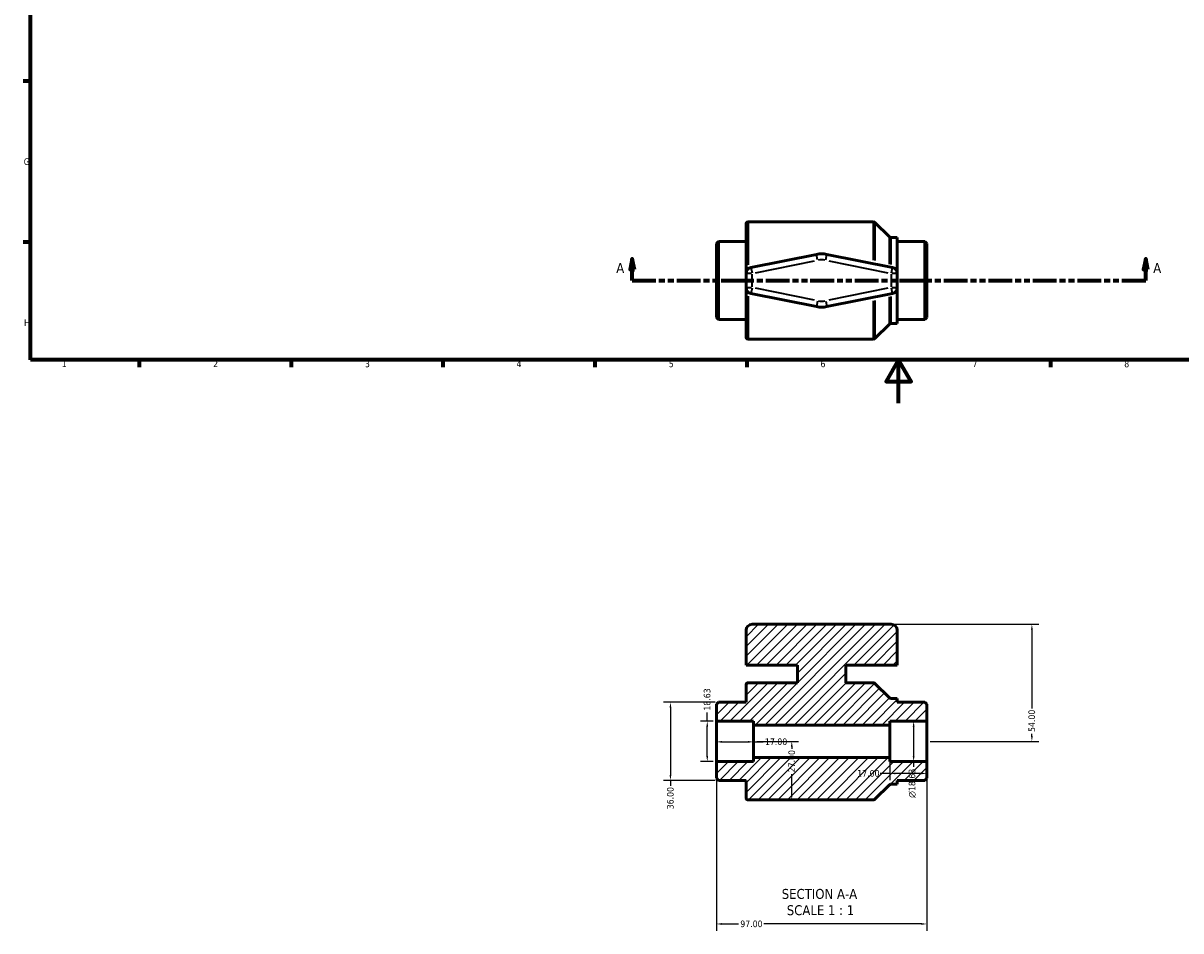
# Model space of a CAD drawing. Header units: millimetres. Extents: x 0 to 899, y -243 to 594.
# Tile 1 of 3: x 17 to 551, y -243 to 175. Entities that reach past the tile are written whole.
import ezdxf

# ---------------------------------------------------------------- set-up
doc = ezdxf.new("R2010")
doc.units = ezdxf.units.MM
doc.linetypes.add('DOUBLE_DASH_CHAIN', pattern=[1.2403, 0.6614, -0.0827, 0.1654, -0.0827, 0.1654, -0.0827])
for name, color, linetype, lineweight in [('Border (ANSI)', 7, 'Continuous', 70), ('Dimension (ANSI)', 7, 'Continuous', 25), ('Hatch (ANSI)', 7, 'Continuous', 18), ('Section Line (ANSI)', 7, 'DOUBLE_DASH_CHAIN', 70), ('Symbol (ANSI)', 7, 'Continuous', 25), ('Visible (ANSI)', 7, 'Continuous', 50), ('Visible Narrow (ANSI)', 7, 'Continuous', 35)]:
    doc.layers.add(name, color=color, linetype=linetype, lineweight=lineweight)
doc.styles.add('Label Text (ANSI)', font='tahoma.ttf')
doc.styles.add('Note Text (ANSI)', font='tahoma.ttf')
doc.dimstyles.new('Default - mm (ANSI)', dxfattribs={"dimtxt": 3.048, "dimasz": 2.5, "dimexe": 3.175, "dimexo": 1.6002, "dimgap": 0.8, "dimtad": 0, "dimtoh": 1, "dimrnd": 1e-08, "dimzin": 4, "dimdsep": 46, "dimtxsty": 'Note Text (ANSI)', "dimcen": 0.09, "dimdle": 10, "dimclrd": 256, "dimclre": 256, "dimclrt": 230, "dimadec": 1, "dimazin": 1, "dimtfac": 1, "dimtofl": 0, "dimtmove": 0, "dimatfit": 3, "dimfxl": 1, "dimtolj": 1, "dimtzin": 4, "dimlwd": -1, "dimlwe": -1, "dimarcsym": 0})

# ---------------------------------------------------------------- blocks, each defined once
blk = doc.blocks.new('Borders Default Border')
at = {"layer": 'Border (ANSI)'}
for p, q in [((20, 148.5), (16.55, 148.5)), ((20, 74.25), (16.55, 74.25)), ((70.08, 20), (70.08, 16.55)), ((140.17, 20), (140.17, 16.55)), ((210.25, 20), (210.25, 16.55)), ((280.33, 20), (280.33, 16.55)), ((350.42, 20), (350.42, 16.55)), ((490.58, 20), (490.58, 16.55))]:
    blk.add_line(p, q, dxfattribs=at)
at = {"layer": 'Border (ANSI)', "flags": 128}
for points in [[(20, 20), (20, 574), (821, 574), (821, 20), (20, 20)], [(420.5, 0), (420.5, 20), (414.73, 10), (426.27, 10), (420.5, 20)]]:
    blk.add_lwpolyline(points, dxfattribs=at)
at = {"layer": 'Border (ANSI)', "color": 230, "true_color": 0xff0080, "char_height": 3.05, "attachment_point": 7, "style": 'Note Text (ANSI)'}
for s, insert in [('G', (16.81, 109.79)), ('H', (16.97, 35.6)), ('1', (34.35, 16.55)), ('2', (104.2, 16.55)), ('3', (174.26, 16.49)), ('4', (244.23, 16.55)), ('5', (314.48, 16.49)), ('6', (384.49, 16.49)), ('7', (454.6, 16.55)), ('8', (524.63, 16.48))]:
    blk.add_mtext(s, dxfattribs=dict(at, insert=insert))
blk = doc.blocks.new('2dTransSection0')
at = {"layer": 'Section Line (ANSI)', "linetype": 'Continuous'}
for p, q in [((297.6, 66.53), (296.6, 61.53)), ((297.6, 61.53), (297.6, 66.53)), ((298.6, 61.53), (297.6, 66.53)), ((534.54, 66.53), (533.54, 61.53)), ((534.54, 61.53), (534.54, 66.53)), ((535.54, 61.53), (534.54, 66.53)), ((296.6, 61.53), (298.6, 61.53)), ((297.6, 56.53), (297.6, 61.53)), ((533.54, 61.53), (535.54, 61.53)), ((534.54, 56.53), (534.54, 61.53)), ((297.6, 56.53), (308.55, 56.53)), ((523.6, 56.53), (534.54, 56.53))]:
    blk.add_line(p, q, dxfattribs=at)
at = {"layer": 'Section Line (ANSI)', "linetype": 'DOUBLE_DASH_CHAIN', "ltscale": 16.564737}
blk.add_line((297.6, 56.53), (534.54, 56.53), dxfattribs=at)
at = {"layer": 'Section Line (ANSI)', "linetype": 'Continuous', "flags": 128}
for points in [[(298.6, 61.53), (297.6, 66.53), (296.6, 61.53), (298.6, 61.53)], [(535.54, 61.53), (534.54, 66.53), (533.54, 61.53), (535.54, 61.53)]]:
    blk.add_lwpolyline(points, dxfattribs=at)
at = {"layer": 'Section Line (ANSI)'}
for points in [[(298.6, 61.53), (297.6, 66.53), (296.6, 61.53), (298.6, 61.53)], [(535.54, 61.53), (534.54, 66.53), (533.54, 61.53), (535.54, 61.53)]]:
    blk.add_solid(points, dxfattribs=at)
at = {"layer": 'Section Line (ANSI)', "char_height": 4.57, "attachment_point": 7, "style": 'Label Text (ANSI)'}
for insert in [(290.24, 60.03), (538.01, 60.03)]:
    blk.add_mtext('A', dxfattribs=dict(at, insert=insert))
blk = doc.blocks.new('*D7')
at = {"layer": 'Defpoints', "color": 0, "transparency": 16777216}
for p in [(336.53, -156.07), (353.53, -156.07), (353.53, -156.32)]:
    blk.add_point(p, dxfattribs=at)
at = {"layer": 'Dimension (ANSI)', "transparency": 16777216}
for p, q in [((339.03, -156.32), (351.03, -156.32)), ((353.53, -156.32), (358.05, -156.32))]:
    blk.add_line(p, q, dxfattribs=at)
for points in [[(339.03, -155.9), (339.03, -156.74), (336.53, -156.32)], [(351.03, -155.9), (351.03, -156.74), (353.53, -156.32)]]:
    blk.add_solid(points, dxfattribs=at)
at = {"layer": 'Dimension (ANSI)', "color": 230, "true_color": 0xff0080, "transparency": 16777216, "insert": (358.85, -154.73), "char_height": 3.048, "attachment_point": 1, "style": 'Note Text (ANSI)'}
blk.add_mtext('\\A1;17.00', dxfattribs=at)
blk = doc.blocks.new('*D8')
at = {"layer": 'Defpoints', "color": 0, "transparency": 16777216}
for p in [(332.22, -146.75), (336.53, -146.75), (336.53, -165.38)]:
    blk.add_point(p, dxfattribs=at)
at = {"layer": 'Dimension (ANSI)', "transparency": 16777216}
for p, q in [((332.22, -146.75), (332.22, -142.71)), ((334.93, -146.75), (329.05, -146.75)), ((332.22, -162.88), (332.22, -149.25)), ((334.93, -165.38), (329.05, -165.38))]:
    blk.add_line(p, q, dxfattribs=at)
for points in [[(331.81, -149.25), (332.64, -149.25), (332.22, -146.75)], [(331.81, -162.88), (332.64, -162.88), (332.22, -165.38)]]:
    blk.add_solid(points, dxfattribs=at)
at = {"layer": 'Dimension (ANSI)', "color": 230, "true_color": 0xff0080, "transparency": 16777216, "insert": (330.63, -141.91), "char_height": 3.048, "attachment_point": 1, "rotation": 90, "style": 'Note Text (ANSI)'}
blk.add_mtext('\\A1;18.63', dxfattribs=at)
blk = doc.blocks.new('*D9')
at = {"layer": 'Defpoints', "color": 0, "transparency": 16777216}
for p in [(336.53, -165.38), (433.53, -165.38), (336.53, -240.32)]:
    blk.add_point(p, dxfattribs=at)
at = {"layer": 'Dimension (ANSI)', "transparency": 16777216}
for p, q in [((336.53, -166.98), (336.53, -243.5)), ((433.53, -166.98), (433.53, -243.5)), ((339.03, -240.32), (346.67, -240.32)), ((431.03, -240.32), (358.39, -240.32))]:
    blk.add_line(p, q, dxfattribs=at)
for points in [[(339.03, -239.9), (339.03, -240.74), (336.53, -240.32)], [(431.03, -239.9), (431.03, -240.74), (433.53, -240.32)]]:
    blk.add_solid(points, dxfattribs=at)
at = {"layer": 'Dimension (ANSI)', "color": 230, "true_color": 0xff0080, "transparency": 16777216, "insert": (347.47, -238.74), "char_height": 3.048, "attachment_point": 1, "style": 'Note Text (ANSI)'}
blk.add_mtext('\\A1;97.00', dxfattribs=at)
blk = doc.blocks.new('*D10')
at = {"layer": 'Defpoints', "color": 0, "transparency": 16777216}
for p in [(417.14, -102.07), (433.53, -156.07), (482.03, -156.07)]:
    blk.add_point(p, dxfattribs=at)
at = {"layer": 'Dimension (ANSI)', "transparency": 16777216}
for p, q in [((418.74, -102.07), (485.21, -102.07)), ((482.03, -104.57), (482.03, -140.96)), ((482.03, -153.57), (482.03, -152.56)), ((435.13, -156.07), (485.21, -156.07))]:
    blk.add_line(p, q, dxfattribs=at)
for points in [[(481.61, -104.57), (482.45, -104.57), (482.03, -102.07)], [(481.61, -153.57), (482.45, -153.57), (482.03, -156.07)]]:
    blk.add_solid(points, dxfattribs=at)
at = {"layer": 'Dimension (ANSI)', "color": 230, "true_color": 0xff0080, "transparency": 16777216, "insert": (480.44, -151.76), "char_height": 3.048, "attachment_point": 1, "rotation": 90, "style": 'Note Text (ANSI)'}
blk.add_mtext('\\A1;54.00', dxfattribs=at)
blk = doc.blocks.new('*D11')
at = {"layer": 'Defpoints', "color": 0, "transparency": 16777216}
for p in [(433.53, -146.75), (427.46, -165.38), (433.53, -165.38)]:
    blk.add_point(p, dxfattribs=at)
at = {"layer": 'Dimension (ANSI)', "transparency": 16777216}
for p, q in [((431.93, -146.75), (424.28, -146.75)), ((427.46, -149.25), (427.46, -162.88)), ((431.93, -165.38), (424.28, -165.38)), ((427.46, -165.38), (427.46, -167.88))]:
    blk.add_line(p, q, dxfattribs=at)
for points in [[(427.04, -149.25), (427.88, -149.25), (427.46, -146.75)], [(427.04, -162.88), (427.88, -162.88), (427.46, -165.38)]]:
    blk.add_solid(points, dxfattribs=at)
at = {"layer": 'Dimension (ANSI)', "color": 230, "true_color": 0xff0080, "transparency": 16777216, "insert": (425.17, -182.16), "char_height": 3.048, "attachment_point": 1, "rotation": 90, "style": 'Note Text (ANSI)'}
blk.add_mtext('\\A1;\\fAIGDT|b0|i0;\\H3.0480;\\ln\\fTahoma|b0|i0;\\H3.0480;18.63', dxfattribs=at)
blk = doc.blocks.new('*D12')
at = {"layer": 'Defpoints', "color": 0, "transparency": 16777216}
for p in [(337.46, -138.07), (315.25, -174.07), (337.46, -174.07)]:
    blk.add_point(p, dxfattribs=at)
at = {"layer": 'Dimension (ANSI)', "transparency": 16777216}
for p, q in [((335.86, -138.07), (312.08, -138.07)), ((315.25, -140.57), (315.25, -171.57)), ((335.86, -174.07), (312.08, -174.07)), ((315.25, -174.07), (315.25, -176.57))]:
    blk.add_line(p, q, dxfattribs=at)
for points in [[(314.83, -140.57), (315.67, -140.57), (315.25, -138.07)], [(314.83, -171.57), (315.67, -171.57), (315.25, -174.07)]]:
    blk.add_solid(points, dxfattribs=at)
at = {"layer": 'Dimension (ANSI)', "color": 230, "true_color": 0xff0080, "transparency": 16777216, "insert": (313.66, -187.42), "char_height": 3.048, "attachment_point": 1, "rotation": 90, "style": 'Note Text (ANSI)'}
blk.add_mtext('\\A1;36.00', dxfattribs=at)
blk = doc.blocks.new('*D13')
at = {"layer": 'Defpoints', "color": 0, "transparency": 16777216}
for p in [(416.53, -163.59), (433.53, -165.38), (416.53, -170.88)]:
    blk.add_point(p, dxfattribs=at)
at = {"layer": 'Dimension (ANSI)', "transparency": 16777216}
for p, q in [((416.53, -165.19), (416.53, -174.06)), ((416.53, -170.88), (412.01, -170.88)), ((431.03, -170.88), (419.03, -170.88)), ((433.53, -166.98), (433.53, -174.06))]:
    blk.add_line(p, q, dxfattribs=at)
for points in [[(419.03, -170.46), (419.03, -171.3), (416.53, -170.88)], [(431.03, -170.46), (431.03, -171.3), (433.53, -170.88)]]:
    blk.add_solid(points, dxfattribs=at)
at = {"layer": 'Dimension (ANSI)', "color": 230, "true_color": 0xff0080, "transparency": 16777216, "insert": (401.42, -169.3), "char_height": 3.048, "attachment_point": 1, "style": 'Note Text (ANSI)'}
blk.add_mtext('\\A1;17.00', dxfattribs=at)
blk = doc.blocks.new('*D14')
at = {"layer": 'Defpoints', "color": 0, "transparency": 16777216}
for p in [(353.53, -156.07), (371.22, -156.07), (371.22, -183.07)]:
    blk.add_point(p, dxfattribs=at)
at = {"layer": 'Dimension (ANSI)', "transparency": 16777216}
for p, q in [((355.13, -156.07), (374.4, -156.07)), ((371.22, -158.57), (371.22, -159.56)), ((371.22, -180.57), (371.22, -171.19))]:
    blk.add_line(p, q, dxfattribs=at)
for points in [[(370.81, -158.57), (371.64, -158.57), (371.22, -156.07)], [(370.81, -180.57), (371.64, -180.57), (371.22, -183.07)]]:
    blk.add_solid(points, dxfattribs=at)
at = {"layer": 'Dimension (ANSI)', "color": 230, "true_color": 0xff0080, "transparency": 16777216, "insert": (369.64, -170.39), "char_height": 3.048, "attachment_point": 1, "rotation": 90, "style": 'Note Text (ANSI)'}
blk.add_mtext('\\A1;27.00', dxfattribs=at)

msp = doc.modelspace()

# ---------------------------------------------------------------- hatches: boundary and pattern name
at = {"layer": 'Hatch (ANSI)'}
h = msp.add_hatch(dxfattribs=at)
h.set_pattern_fill('ANSI31', color=256, scale=25.4, style=0)
h.set_pattern_definition([(45, (0, 0), (-2.245064, 2.245064), [])])
edge = h.paths.add_edge_path()
edge.add_line((336.531, -173.133), (337.463, -174.065))
edge.add_line((337.463, -174.065), (350.131, -174.065))
edge.add_line((350.131, -174.065), (350.131, -182.133))
edge.add_ellipse((351.063, -182.133), major_axis=(-0.932, 0), ratio=1, start_angle=0, end_angle=90)
edge.add_line((351.063, -183.065), (408.945, -183.065))
edge.add_ellipse((408.945, -182.133), major_axis=(0, -0.932), ratio=1, start_angle=0, end_angle=45)
edge.add_line((409.604, -182.792), (416.258, -176.138))
edge.add_ellipse((416.917, -176.797), major_axis=(-0.659, 0.659), ratio=1, start_angle=315, end_angle=360, ccw=False)
edge.add_line((416.917, -175.865), (419.931, -175.865))
edge.add_line((419.931, -175.865), (419.931, -174.065))
edge.add_line((419.931, -174.065), (432.6, -174.065))
edge.add_line((432.6, -174.065), (433.531, -173.133))
edge.add_line((433.531, -173.133), (433.531, -165.381))
edge.add_line((433.531, -165.381), (416.531, -165.381))
edge.add_line((416.531, -165.381), (416.531, -163.589))
edge.add_line((416.531, -163.589), (353.531, -163.589))
edge.add_line((353.531, -163.589), (353.531, -165.381))
edge.add_line((353.531, -165.381), (336.531, -165.381))
edge.add_line((336.531, -165.381), (336.531, -173.133))
edge = h.paths.add_edge_path()
edge.add_line((337.463, -138.065), (336.531, -138.997))
edge.add_line((336.531, -138.997), (336.531, -146.75))
edge.add_line((336.531, -146.75), (353.531, -146.75))
edge.add_line((353.531, -146.75), (353.531, -148.541))
edge.add_line((353.531, -148.541), (416.531, -148.541))
edge.add_line((416.531, -148.541), (416.531, -146.75))
edge.add_line((416.531, -146.75), (433.531, -146.75))
edge.add_line((433.531, -146.75), (433.531, -138.997))
edge.add_line((433.531, -138.997), (432.6, -138.065))
edge.add_line((432.6, -138.065), (419.931, -138.065))
edge.add_line((419.931, -138.065), (419.931, -136.265))
edge.add_line((419.931, -136.265), (416.917, -136.265))
edge.add_ellipse((416.917, -135.333), major_axis=(0, -0.932), ratio=1, start_angle=315, end_angle=360, ccw=False)
edge.add_line((416.258, -135.992), (409.604, -129.338))
edge.add_ellipse((408.945, -129.997), major_axis=(0.659, 0.659), ratio=1, start_angle=0, end_angle=45)
edge.add_line((408.945, -129.065), (396.21, -129.065))
edge.add_line((396.21, -129.065), (396.21, -120.965))
edge.add_line((396.21, -120.965), (419.931, -120.965))
edge.add_line((419.931, -120.965), (419.931, -104.86))
edge.add_ellipse((417.137, -104.86), major_axis=(2.795, 0), ratio=1, start_angle=0, end_angle=90)
edge.add_line((417.137, -102.065), (352.926, -102.065))
edge.add_ellipse((352.926, -104.86), major_axis=(0, 2.795), ratio=1, start_angle=0, end_angle=90)
edge.add_line((350.131, -104.86), (350.131, -120.965))
edge.add_line((350.131, -120.965), (373.853, -120.965))
edge.add_line((373.853, -120.965), (373.853, -129.065))
edge.add_line((373.853, -129.065), (351.063, -129.065))
edge.add_ellipse((351.063, -129.997), major_axis=(0, 0.932), ratio=1, start_angle=0, end_angle=90)
edge.add_line((350.131, -129.997), (350.131, -138.065))
edge.add_line((350.131, -138.065), (337.463, -138.065))

# ---------------------------------------------------------------- linework, layer by layer
at = {"layer": 'Visible (ANSI)'}
for p, q in [((350.131, 59.825), (350.131, 82.597)), ((351.063, 83.529), (408.945, 83.529)), ((416.258, 76.602), (409.604, 83.256)), ((416.917, 76.329), (419.931, 76.329)), ((419.931, 59.825), (419.931, 76.329)), ((336.531, 73.597), (337.463, 74.529)), ((336.531, 39.46), (336.531, 73.597)), ((337.463, 74.529), (350.131, 74.529)), ((337.463, 74.529), (337.463, 38.529)), ((419.931, 74.529), (432.6, 74.529)), ((432.6, 38.529), (432.6, 74.529)), ((433.531, 73.597), (432.6, 74.529)), ((433.531, 73.597), (433.531, 39.46)), ((382.63, 68.589), (352.38, 62.566)), ((417.682, 62.566), (387.432, 68.589)), ((350.131, 59.825), (350.131, 53.233)), ((419.931, 53.233), (419.931, 59.825)), ((350.131, 30.46), (350.131, 53.233)), ((352.38, 50.492), (382.63, 44.469)), ((387.432, 44.469), (417.682, 50.492)), ((419.931, 36.729), (419.931, 53.233)), ((336.531, 39.46), (337.463, 38.529)), ((337.463, 38.529), (350.131, 38.529)), ((419.931, 38.529), (432.6, 38.529)), ((433.531, 39.46), (432.6, 38.529)), ((416.258, 36.456), (409.604, 29.802)), ((416.917, 36.729), (419.931, 36.729)), ((351.063, 29.529), (408.945, 29.529)), ((350.131, -104.86), (350.131, -120.965)), ((417.137, -102.065), (352.926, -102.065)), ((419.931, -120.965), (419.931, -104.86)), ((350.131, -120.965), (373.853, -120.965)), ((373.853, -120.965), (373.853, -129.065)), ((396.21, -129.065), (396.21, -120.965)), ((396.21, -120.965), (419.931, -120.965)), ((350.131, -129.997), (350.131, -138.065)), ((373.853, -129.065), (351.063, -129.065)), ((408.945, -129.065), (396.21, -129.065)), ((416.258, -135.992), (409.604, -129.338)), ((337.463, -138.065), (336.531, -138.997)), ((350.131, -138.065), (337.463, -138.065)), ((419.931, -136.265), (416.917, -136.265)), ((419.931, -138.065), (419.931, -136.265)), ((432.6, -138.065), (419.931, -138.065)), ((433.531, -138.997), (432.6, -138.065)), ((336.531, -138.997), (336.531, -146.75)), ((433.531, -146.75), (433.531, -138.997)), ((336.531, -146.75), (353.531, -146.75)), ((336.531, -165.381), (336.531, -146.75)), ((353.531, -146.75), (353.531, -148.541)), ((353.531, -148.541), (416.531, -148.541)), ((353.531, -163.589), (353.531, -148.541)), ((416.531, -148.541), (416.531, -146.75)), ((416.531, -146.75), (433.531, -146.75)), ((416.531, -163.589), (416.531, -148.541)), ((433.531, -165.381), (433.531, -146.75)), ((353.531, -165.381), (336.531, -165.381)), ((336.531, -165.381), (336.531, -173.133)), ((416.531, -163.589), (353.531, -163.589)), ((353.531, -163.589), (353.531, -165.381)), ((416.531, -165.381), (416.531, -163.589)), ((433.531, -165.381), (416.531, -165.381)), ((433.531, -173.133), (433.531, -165.381)), ((336.531, -173.133), (337.463, -174.065)), ((337.463, -174.065), (350.131, -174.065)), ((350.131, -174.065), (350.131, -182.133)), ((409.604, -182.792), (416.258, -176.138)), ((416.917, -175.865), (419.931, -175.865)), ((419.931, -175.865), (419.931, -174.065)), ((419.931, -174.065), (432.6, -174.065)), ((432.6, -174.065), (433.531, -173.133)), ((351.063, -183.065), (408.945, -183.065))]:
    msp.add_line(p, q, dxfattribs=at)
for centre, radius, start, end in [((351.063, 82.597), 0.932, 90, 180), ((408.945, 82.597), 0.932, 45, 90), ((416.917, 77.26), 0.932, 225, 270), ((385.031, 56.529), 12.296, 78.73979, 101.26021), ((352.926, 59.825), 2.795, 101.26021, 180), ((417.137, 59.825), 2.795, 0, 78.73979), ((352.926, 53.233), 2.795, 180, 258.73979), ((417.137, 53.233), 2.795, 281.26021, 0), ((385.031, 56.529), 12.296, 258.73979, 281.26021), ((416.917, 35.797), 0.932, 90, 135), ((351.063, 30.46), 0.932, 180, 270), ((408.945, 30.46), 0.932, 270, 315), ((352.926, -104.86), 2.795, 90, 180), ((417.137, -104.86), 2.795, 0, 90), ((351.063, -129.997), 0.932, 90, 180), ((408.945, -129.997), 0.932, 45, 90), ((416.917, -135.333), 0.932, 225, 270), ((416.917, -176.797), 0.932, 90, 135), ((351.063, -182.133), 0.932, 180, 270), ((408.945, -182.133), 0.932, 270, 315)]:
    msp.add_arc(centre, radius, start, end, dxfattribs=at)
at = {"layer": 'Visible Narrow (ANSI)'}
for p, q in [((351.063, 83.465), (351.063, 63.707)), ((408.945, 65.941), (408.945, 83.474)), ((409.604, 83.201), (409.604, 65.797)), ((416.258, 64.027), (416.258, 76.562)), ((416.917, 76.29), (416.917, 63.883)), ((354.438, 60.126), (381.663, 65.547)), ((383.133, 66.063), (382.632, 68.58)), ((386.929, 66.063), (387.431, 68.58)), ((388.399, 65.547), (415.624, 60.126)), ((352.707, 59.825), (350.14, 59.825)), ((352.382, 62.557), (352.883, 60.04)), ((352.926, 53.562), (352.926, 59.495)), ((417.137, 59.495), (417.137, 53.562)), ((417.179, 60.04), (417.681, 62.557)), ((419.923, 59.825), (417.356, 59.825)), ((350.14, 53.233), (352.707, 53.233)), ((351.063, 49.351), (351.063, 29.592)), ((352.883, 53.018), (352.382, 50.5)), ((381.663, 47.511), (354.438, 52.931)), ((415.624, 52.931), (388.399, 47.511)), ((416.258, 36.495), (416.258, 49.03)), ((416.917, 49.174), (416.917, 36.768)), ((417.681, 50.5), (417.179, 53.018)), ((417.356, 53.233), (419.923, 53.233)), ((383.133, 46.995), (382.632, 44.477)), ((386.929, 46.995), (387.431, 44.477)), ((408.945, 29.584), (408.945, 47.116)), ((409.604, 47.26), (409.604, 29.856))]:
    msp.add_line(p, q, dxfattribs=at)
for start, end in [(79.86581, 100.13419), (259.86581, 280.13419)]:
    msp.add_arc((385.031, 56.529), 9.502, start, end, dxfattribs=at)

# ---------------------------------------------------------------- block references
msp.add_blockref('Borders Default Border', (0, 0))
at = {"layer": 'Section Line (ANSI)'}
msp.add_blockref('2dTransSection0', (0, 0), dxfattribs=at)

# ---------------------------------------------------------------- texts
at = {"layer": 'Symbol (ANSI)', "char_height": 4.572, "attachment_point": 7, "style": 'Label Text (ANSI)'}
for s, insert in [('SECTION A-A', (366.607, -228.83)), ('SCALE 1 : 1', (368.926, -236.343))]:
    msp.add_mtext(s, dxfattribs=dict(at, insert=insert))

# ---------------------------------------------------------------- dimensions: what is measured, and where the dimension line sits
at = {"layer": 'Dimension (ANSI)'}
for base, p1, p2, angle, override, picture, middle in [((482.031, -156.065), (417.137, -102.065), (433.531, -156.065), 90, {"dimtoh": 0, "dimdec": 2, "dimtp": 0, "dimtm": 0, "dimtdec": 2, "dimatfit": 1}, '*D10', (482.031, -146.756)), ((332.222, -146.75), (336.531, -165.381), (336.531, -146.75), 90, {"dimtoh": 0, "dimdec": 2, "dimtp": 0, "dimtm": 0, "dimtdec": 2, "dimatfit": 2}, '*D8', (332.222, -137.053)), ((315.252, -174.065), (337.463, -138.065), (337.463, -174.065), 90, {"dimtoh": 0, "dimdec": 2, "dimtp": 0, "dimtm": 0, "dimtdec": 2, "dimatfit": 2}, '*D12', (315.252, -182.393)), ((353.531, -156.321), (336.531, -156.065), (353.531, -156.065), 180, {"dimtoh": 0, "dimdec": 2, "dimse1": 1, "dimse2": 1, "dimtp": 0, "dimtm": 0, "dimtdec": 2, "dimatfit": 2}, '*D7', (363.745, -156.321)), ((371.224, -156.065), (371.224, -183.065), (353.531, -156.065), 270, {"dimtoh": 0, "dimdec": 2, "dimse1": 1, "dimtp": 0, "dimtm": 0, "dimtdec": 2, "dimatfit": 1}, '*D14', (371.224, -165.374)), ((336.531, -240.321), (433.531, -165.381), (336.531, -165.381), 180, {"dimtoh": 0, "dimdec": 2, "dimtp": 0, "dimtm": 0, "dimtdec": 2, "dimatfit": 1}, '*D9', (352.531, -240.321)), ((416.531, -170.881), (433.531, -165.381), (416.531, -163.589), 180, {"dimtoh": 0, "dimdec": 2, "dimtp": 0, "dimtm": 0, "dimtdec": 2, "dimatfit": 2}, '*D13', (406.317, -170.881))]:
    dim = msp.add_linear_dim(base=base, p1=p1, p2=p2, angle=angle, dimstyle='Default - mm (ANSI)', override=override, dxfattribs=at)
    dim.commit()
    dim.dimension.update_dxf_attribs({"geometry": picture, "text_midpoint": middle, "dimtype": 160})
dim = msp.add_linear_dim(base=(427.459, -165.381), p1=(433.531, -146.75), p2=(433.531, -165.381), angle=90, text='\\fAIGDT|b0|i0;\\H3.0480;\\ln\\fTahoma|b0|i0;\\H3.0480;<>', dimstyle='Default - mm (ANSI)', override={"dimtoh": 0, "dimdec": 2, "dimtp": 0, "dimtm": 0, "dimtdec": 2, "dimatfit": 2}, dxfattribs=at)
dim.commit()
dim.dimension.update_dxf_attribs({"geometry": '*D11', "text_midpoint": (427.459, -175.42), "dimtype": 160})

doc.saveas('drawing.dxf')
